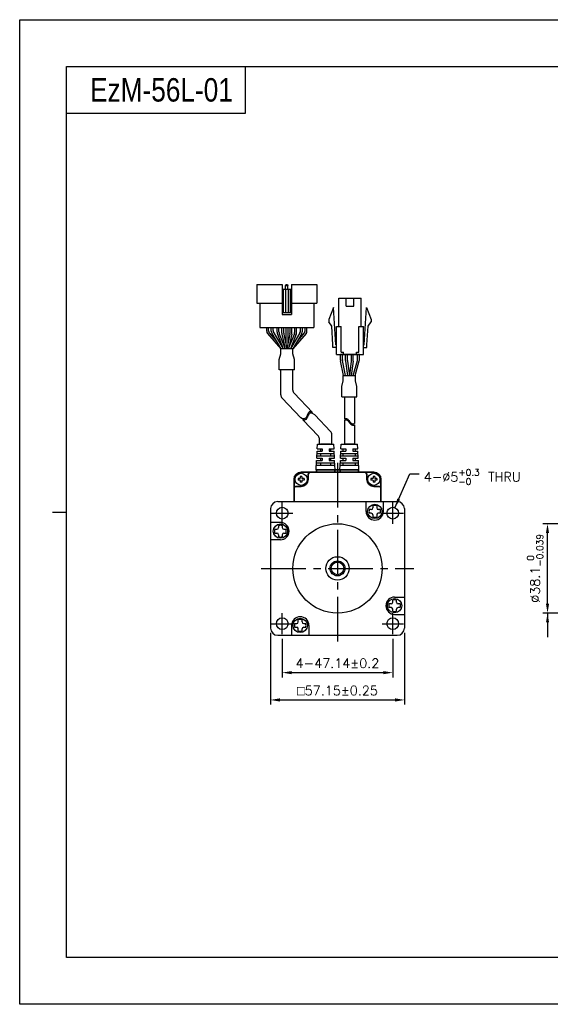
# Model space of a CAD drawing. Header units: millimetres. Extents: x 0 to 594, y 0 to 420.
# Tile 1 of 4: x 0 to 226, y 0 to 420. Entities that reach past the tile are written whole.
import ezdxf

# ---------------------------------------------------------------- set-up
doc = ezdxf.new("R2010")
doc.units = ezdxf.units.MM
doc.header["$PDSIZE"] = -1
doc.linetypes.add('CENTER2', pattern=[28.575, 19.05, -3.175, 3.175, -3.175])
doc.layers.add('DIM', color=3, linetype='Continuous')
doc.layers.add('Visible (ISO)', color=7, linetype='Continuous', lineweight=50)
doc.styles.add('H', font='txt')
doc.styles.get("Standard").update_dxf_attribs({"font": 'txt.shx', "bigfont": 'whgtxt.shx'})
doc.dimstyles.new('ISO-25', dxfattribs={"dimtxt": 2.5, "dimasz": 2.5, "dimexe": 1.25, "dimexo": 0.625, "dimtad": 1, "dimtxsty": 'Standard', "dimcen": 2.5, "dimadec": 0, "dimazin": 0, "dimtfac": 1, "dimtmove": 0, "dimatfit": 3, "dimfxl": 0, "dimarcsym": 0})

# ---------------------------------------------------------------- blocks, each defined once
blk = doc.blocks.new('*D7')
at = {"color": 8, "lineweight": -2}
for p, q in [((111.91, 155.86), (111.91, 139.47)), ((159.05, 155.86), (159.05, 139.47)), ((115.91, 141.47), (155.05, 141.47))]:
    blk.add_line(p, q, dxfattribs=at)
at = {"color": 8}
for points in [[(115.91, 142.14), (115.91, 140.81), (111.91, 141.47)], [(155.05, 142.14), (155.05, 140.81), (159.05, 141.47)]]:
    blk.add_solid(points, dxfattribs=at)
at = {"layer": 'Defpoints', "color": 0}
for p in [(111.91, 157.86), (159.05, 157.86), (159.05, 141.47)]:
    blk.add_point(p, dxfattribs=at)
at = {"color": 3, "insert": (135.48, 145.47), "char_height": 4, "attachment_point": 5}
blk.add_mtext('\\A1;4-47.14±0.2', dxfattribs=at)
blk = doc.blocks.new('*D8')
at = {"color": 8, "lineweight": -2}
for p, q in [((276.97, 204.98), (223.01, 204.98)), ((225.01, 170.88), (225.01, 200.98)), ((276.97, 166.88), (223.01, 166.88))]:
    blk.add_line(p, q, dxfattribs=at)
at = {"color": 8}
for points in [[(224.34, 200.98), (225.68, 200.98), (225.01, 204.98)], [(224.34, 170.88), (225.68, 170.88), (225.01, 166.88)]]:
    blk.add_solid(points, dxfattribs=at)
at = {"layer": 'Defpoints', "color": 0}
for p in [(225.01, 204.98), (278.97, 204.98), (278.97, 166.88)]:
    blk.add_point(p, dxfattribs=at)
at = {"color": 3, "insert": (219.74, 185.93), "char_height": 4, "attachment_point": 5, "rotation": 90}
blk.add_mtext('\\A1;%%C38.1{\\H2.800000;\\S 0^ -0.039;}', dxfattribs=at)
blk = doc.blocks.new('*D13')
at = {"color": 8, "lineweight": -2}
for p, q in [((106.9, 158.43), (106.9, 127.83)), ((164.05, 158.43), (164.05, 127.83)), ((110.9, 129.83), (160.05, 129.83))]:
    blk.add_line(p, q, dxfattribs=at)
at = {"color": 8}
for points in [[(110.9, 130.5), (110.9, 129.16), (106.9, 129.83)], [(160.05, 130.5), (160.05, 129.16), (164.05, 129.83)]]:
    blk.add_solid(points, dxfattribs=at)
at = {"layer": 'Defpoints', "color": 0}
for p in [(106.9, 160.43), (164.05, 160.43), (164.05, 129.83)]:
    blk.add_point(p, dxfattribs=at)
at = {"color": 3, "insert": (135.48, 133.83), "char_height": 4, "attachment_point": 5}
blk.add_mtext('\\A1;{\\Famgdt|c129;o}57.15±0.25', dxfattribs=at)

msp = doc.modelspace()

# ---------------------------------------------------------------- linework, layer by layer
for p, q in [((96.1446, 400), (96.1446, 380)), ((96.1446, 380), (20, 380)), ((111.8714, 307.0521), (111.8714, 294.2521)), ((113.5714, 307.0521), (113.3714, 306.5521)), ((113.5714, 307.0521), (114.1714, 307.0521)), ((114.1714, 307.0521), (114.3714, 306.5521)), ((115.8714, 307.0521), (115.8714, 294.2521)), ((115.8714, 307.0521), (126.6714, 307.0521)), ((126.6714, 307.0521), (126.6714, 299.0521)), ((111.8714, 305.0521), (115.8714, 305.0521)), ((112.3714, 305.0521), (112.3714, 295.0521)), ((113.2714, 305.0521), (113.2714, 295.0521)), ((113.3714, 305.0521), (113.3714, 306.5521)), ((113.3714, 306.5521), (114.3714, 306.5521)), ((114.3714, 305.0521), (114.3714, 306.5521)), ((114.4714, 305.0521), (114.4714, 295.0521)), ((115.3714, 305.0521), (115.3714, 295.0521)), ((101.0714, 299.0521), (111.8714, 299.0521)), ((102.3714, 299.0521), (102.3714, 288.6521)), ((115.8714, 299.0521), (126.6714, 299.0521)), ((125.3714, 299.0521), (125.3714, 288.6521)), ((136.0538, 289.175), (136.0538, 301.175)), ((139.1038, 297.775), (139.1038, 301.175)), ((142.5038, 297.775), (142.5038, 301.175)), ((145.5538, 289.175), (145.5538, 301.175)), ((111.8714, 295.0521), (115.8714, 295.0521)), ((111.8714, 294.2521), (115.8714, 294.2521)), ((133.8038, 297.175), (131.8038, 292.175)), ((134.7538, 281.375), (133.8038, 297.175)), ((146.8538, 281.375), (147.8038, 297.175)), ((147.8038, 297.175), (149.8038, 292.175)), ((131.8038, 292.175), (131.8038, 291.175)), ((133.0809, 289.2029), (131.8038, 291.175)), ((148.5266, 289.2029), (149.8038, 291.175)), ((149.8038, 292.175), (149.8038, 291.175)), ((102.3714, 288.6521), (125.3714, 288.6521)), ((107.2306, 288.6521), (120.5306, 288.6521)), ((113.4806, 288.6521), (113.4806, 281.5349)), ((114.2806, 288.6521), (114.2806, 281.5349)), ((133.5559, 281.3029), (133.0809, 289.2029)), ((135.0538, 277.175), (135.0538, 289.175)), ((137.0538, 278.175), (137.0538, 289.175)), ((144.5538, 278.175), (144.5538, 289.175)), ((146.5538, 277.175), (146.5538, 289.175)), ((148.0516, 281.3029), (148.5266, 289.2029)), ((133.5538, 280.175), (133.5538, 281.375)), ((138.0538, 277.175), (138.0538, 278.175)), ((143.5538, 277.175), (143.5538, 278.175)), ((148.0538, 280.175), (148.0538, 281.375)), ((136.7475, 274.8953), (136.7475, 277.175)), ((144.86, 277.175), (136.7475, 277.175)), ((138.0847, 268.175), (136.7883, 274.4933)), ((137.5475, 274.9765), (137.5475, 277.175)), ((138.9014, 268.175), (137.5883, 274.5745)), ((142.1658, 268.175), (143.9849, 274.6247)), ((142.997, 268.175), (144.7849, 274.514)), ((144.06, 275.1676), (144.06, 277.175)), ((144.86, 275.0569), (144.86, 277.175)), ((111.2714, 259.9555), (111.2714, 270.6677)), ((116.4714, 270.6677), (111.2714, 270.6677)), ((116.4714, 262.0343), (116.4714, 270.6677)), ((117.0225, 260.6556), (124.8243, 252.4572)), ((111.8225, 258.5768), (119.8908, 250.0983)), ((138.3929, 259.1906), (138.3929, 249.5645)), ((142.6929, 259.1906), (142.6929, 247.7487)), ((120.7016, 249.2464), (127.3085, 242.3036)), ((125.7547, 251.4795), (132.5085, 244.3824)), ((138.3929, 248.99), (138.3929, 238.9299)), ((142.6929, 247.1743), (142.6929, 238.9299)), ((127.8597, 238.9299), (127.8597, 240.9248)), ((133.0597, 238.9299), (133.0597, 243.0036)), ((126.6431, 232.9299), (126.7795, 235.9299)), ((126.7795, 235.9299), (128.9159, 235.9299)), ((126.8249, 236.9299), (126.9159, 238.9299)), ((126.8249, 236.9299), (128.9159, 236.9299)), ((126.9159, 238.9299), (133.9159, 238.9299)), ((127.8597, 238.9299), (133.1479, 238.9299)), ((130.4597, 238.9299), (128.2659, 238.9299)), ((128.2659, 238.9299), (132.5659, 238.9299)), ((128.2659, 236.9299), (128.2659, 235.9299)), ((128.9159, 236.9299), (128.9159, 235.9299)), ((131.9159, 236.9299), (134.0068, 236.9299)), ((131.9159, 236.9299), (134.0068, 236.9299)), ((131.9159, 236.9299), (131.9159, 235.9299)), ((131.9159, 235.9299), (134.0522, 235.9299)), ((131.9159, 235.9299), (134.0522, 235.9299)), ((132.5659, 236.9299), (132.5659, 235.9299)), ((134.0068, 236.9299), (133.9159, 238.9299)), ((134.1886, 232.9299), (134.0522, 235.9299)), ((136.7701, 232.9299), (136.9065, 235.9299)), ((136.9065, 235.9299), (139.0429, 235.9299)), ((136.952, 236.9299), (137.0429, 238.9299)), ((136.952, 236.9299), (139.0429, 236.9299)), ((137.0429, 238.9299), (144.0429, 238.9299)), ((137.9429, 235.9299), (137.9429, 236.9299)), ((140.5867, 238.9299), (138.3929, 238.9299)), ((138.3929, 238.9299), (142.6929, 238.9299)), ((139.0429, 236.9299), (139.0429, 235.9299)), ((142.0429, 236.9299), (144.1338, 236.9299)), ((142.0429, 236.9299), (144.1338, 236.9299)), ((142.0429, 236.9299), (142.0429, 235.9299)), ((142.0429, 235.9299), (144.1792, 235.9299)), ((142.0429, 235.9299), (144.1792, 235.9299)), ((143.1429, 235.9299), (143.1429, 236.9299)), ((144.1338, 236.9299), (144.0429, 238.9299)), ((144.3156, 232.9299), (144.1792, 235.9299)), ((126.4159, 227.9299), (126.5977, 231.9299)), ((126.5977, 231.9299), (128.9159, 231.9299)), ((126.6431, 232.9299), (128.9159, 232.9299)), ((126.6886, 233.9299), (134.1431, 233.9299)), ((126.734, 234.9299), (134.0977, 234.9299)), ((128.2659, 234.9299), (128.2659, 233.9299)), ((128.2659, 232.9299), (128.2659, 231.9299)), ((128.9159, 232.9299), (128.9159, 231.9299)), ((131.9159, 232.9299), (134.1886, 232.9299)), ((131.9159, 232.9299), (131.9159, 231.9299)), ((131.9159, 231.9299), (134.234, 231.9299)), ((132.5659, 234.9299), (132.5659, 233.9299)), ((132.5659, 232.9299), (132.5659, 231.9299)), ((134.4159, 227.9299), (134.234, 231.9299)), ((136.5429, 227.9299), (136.7247, 231.9299)), ((136.7247, 231.9299), (139.0429, 231.9299)), ((136.7701, 232.9299), (139.0429, 232.9299)), ((136.8156, 233.9299), (144.2701, 233.9299)), ((136.8611, 234.9299), (144.2247, 234.9299)), ((137.9429, 233.9299), (137.9429, 234.9299)), ((137.9429, 231.9299), (137.9429, 232.9299)), ((139.0429, 232.9299), (139.0429, 231.9299)), ((142.0429, 232.9299), (144.3156, 232.9299)), ((142.0429, 232.9299), (142.0429, 231.9299)), ((142.0429, 231.9299), (144.3611, 231.9299)), ((143.1429, 233.9299), (143.1429, 234.9299)), ((143.1429, 231.9299), (143.1429, 232.9299)), ((144.5429, 227.9299), (144.3611, 231.9299)), ((126.4159, 227.9299), (134.4159, 227.9299)), ((126.5068, 229.9299), (134.3249, 229.9299)), ((126.5522, 230.9299), (134.2795, 230.9299)), ((128.2659, 230.9299), (128.2659, 229.9299)), ((132.5659, 230.9299), (132.5659, 229.9299)), ((136.5429, 227.9299), (144.5429, 227.9299)), ((136.6338, 229.9299), (144.452, 229.9299)), ((136.6792, 230.9299), (144.4065, 230.9299)), ((137.9429, 229.9299), (137.9429, 230.9299)), ((143.1429, 229.9299), (143.1429, 230.9299)), ((147.6794, 210.2501), (147.6794, 214.4299)), ((155.0794, 210.2501), (155.0794, 214.4299)), ((149.8794, 211.0501), (149.0108, 211.0501)), ((150.5794, 212.6187), (150.5794, 211.7501)), ((152.1794, 212.6187), (152.1794, 211.7501)), ((153.7479, 211.0501), (152.8794, 211.0501)), ((149.8794, 209.4501), (149.0108, 209.4501)), ((150.5794, 208.7501), (150.5794, 207.8816)), ((152.1794, 208.7501), (152.1794, 207.8816)), ((153.7479, 209.4501), (152.8794, 209.4501)), ((111.1592, 205.5299), (106.9794, 205.5299)), ((108.7906, 202.6299), (109.6592, 202.6299)), ((110.3592, 204.1985), (110.3592, 203.3299)), ((111.9592, 204.1985), (111.9592, 203.3299)), ((112.6592, 202.6299), (113.5277, 202.6299)), ((111.1592, 198.1299), (106.9794, 198.1299)), ((108.7906, 201.0299), (109.6592, 201.0299)), ((110.3592, 200.3299), (110.3592, 199.4614)), ((111.9592, 200.3299), (111.9592, 199.4614)), ((112.6592, 201.0299), (113.5277, 201.0299)), ((137.1896, 188.6049), (133.7691, 188.6049)), ((158.9996, 171.5299), (158.9996, 172.3985)), ((159.7996, 173.7299), (163.9794, 173.7299)), ((160.5996, 171.5299), (160.5996, 172.3985)), ((158.2996, 170.8299), (157.431, 170.8299)), ((158.2996, 169.2299), (157.431, 169.2299)), ((158.9996, 167.6614), (158.9996, 168.5299)), ((160.5996, 167.6614), (160.5996, 168.5299)), ((162.1681, 170.8299), (161.2996, 170.8299)), ((162.1681, 169.2299), (161.2996, 169.2299)), ((118.7794, 163.1097), (118.7794, 163.9783)), ((120.3794, 163.1097), (120.3794, 163.9783)), ((159.7996, 166.3299), (163.9794, 166.3299)), ((115.8794, 161.6097), (115.8794, 157.4299)), ((117.2108, 162.4097), (118.0794, 162.4097)), ((117.2108, 160.8097), (118.0794, 160.8097)), ((118.7794, 159.2412), (118.7794, 160.1097)), ((120.3794, 159.2412), (120.3794, 160.1097)), ((121.0794, 162.4097), (121.9479, 162.4097)), ((121.0794, 160.8097), (121.9479, 160.8097)), ((123.2794, 161.6097), (123.2794, 157.4299))]:
    msp.add_line(p, q)
at = {"color": 0}
for p, q in [((101.0714, 307.0521), (101.0714, 299.0521)), ((101.0714, 307.0521), (111.8714, 307.0521)), ((105.2928, 287.1065), (105.2928, 288.6521)), ((106.0928, 287.3235), (106.0928, 288.6521)), ((107.2306, 287.1787), (107.2306, 288.6521)), ((107.5049, 286.1679), (111.3213, 279.6521)), ((108.0306, 287.3958), (108.0306, 288.6521)), ((108.3049, 286.385), (112.2484, 279.6521)), ((109.7121, 286.6581), (109.7121, 288.6521)), ((109.8554, 285.9148), (112.3628, 279.6521)), ((110.5121, 286.8123), (110.5121, 288.6521)), ((110.6554, 286.069), (113.2246, 279.6521)), ((111.7306, 286.2711), (111.7306, 288.6521)), ((112.5306, 286.3159), (112.5306, 288.6521)), ((117.0873, 286.069), (114.5182, 279.6521)), ((115.2306, 286.3159), (115.2306, 288.6521)), ((117.8873, 285.9148), (115.3799, 279.6521)), ((119.4564, 286.385), (115.5128, 279.6521)), ((116.0306, 286.2721), (116.0306, 288.6521)), ((120.2564, 286.1679), (116.4399, 279.6521)), ((117.2306, 286.8123), (117.2306, 288.6521)), ((118.0306, 286.6581), (118.0306, 288.6521)), ((119.7306, 287.3958), (119.7306, 288.6521)), ((120.5306, 287.1787), (120.5306, 288.6521)), ((121.65, 287.3235), (121.65, 288.6521)), ((122.45, 287.1065), (122.45, 288.6521)), ((110.6515, 275.0774), (111.2719, 277.4034)), ((116.4712, 279.6521), (111.2719, 279.6521)), ((111.2719, 277.4034), (111.2719, 279.6521)), ((116.4712, 277.4034), (116.4712, 279.6521)), ((117.0912, 275.0788), (116.4712, 277.4034)), ((110.6515, 270.6677), (110.6515, 275.0774)), ((117.0912, 270.6677), (117.0912, 275.0788)), ((138.8836, 274.5805), (138.8836, 277.175)), ((138.901, 274.3169), (139.7175, 268.175)), ((139.6836, 274.6334), (139.6836, 277.175)), ((139.701, 274.3698), (140.5245, 268.175)), ((141.3662, 274.3698), (140.5427, 268.175)), ((142.1662, 274.3169), (141.3497, 268.175)), ((141.3836, 274.6334), (141.3836, 277.175)), ((142.1836, 274.5805), (142.1836, 277.175)), ((117.0912, 270.6677), (110.6515, 270.6677)), ((137.323, 263.6017), (137.943, 265.9263)), ((137.943, 268.175), (143.1423, 268.175)), ((137.943, 265.9263), (137.943, 268.175)), ((143.1423, 265.9263), (143.1423, 268.175)), ((143.7627, 263.6003), (143.1423, 265.9263)), ((137.323, 259.1906), (137.323, 263.6017)), ((143.7627, 259.1906), (143.7627, 263.6003)), ((137.323, 259.1906), (143.7627, 259.1906)), ((123.045, 252.2274), (122.8876, 251.9082)), ((123.2301, 252.4862), (123.045, 252.2274)), ((123.4594, 252.661), (123.2301, 252.4862)), ((123.6081, 252.1061), (123.3787, 251.9313)), ((123.8378, 252.739), (123.4594, 252.661)), ((123.9865, 252.1841), (123.6081, 252.1061)), ((124.2791, 252.6731), (123.8378, 252.739)), ((124.4278, 252.1182), (123.9865, 252.1841)), ((124.8041, 252.4784), (124.2791, 252.6731)), ((124.8924, 251.9459), (124.4278, 252.1182)), ((124.8243, 252.4572), (124.7437, 252.5008)), ((120.534, 249.8062), (119.8908, 250.0983)), ((120.8742, 249.7171), (120.534, 249.8062)), ((121.0229, 249.1622), (120.6827, 249.2513)), ((121.2022, 249.712), (120.8742, 249.7171)), ((121.3509, 249.1571), (121.0229, 249.1622)), ((121.5502, 249.8278), (121.2022, 249.712)), ((121.6989, 249.2729), (121.3509, 249.1571)), ((121.8617, 250.0578), (121.5502, 249.8278)), ((122.0104, 249.5029), (121.6989, 249.2729)), ((122.1376, 250.3769), (121.8617, 250.0578)), ((122.2862, 249.822), (122.0104, 249.5029)), ((122.3792, 250.7603), (122.1376, 250.3769)), ((122.5279, 250.2054), (122.2862, 249.822)), ((122.5868, 251.1825), (122.3792, 250.7603)), ((122.7355, 250.6276), (122.5279, 250.2054)), ((122.7407, 251.5521), (122.5868, 251.1825)), ((122.8894, 250.9972), (122.7355, 250.6276)), ((122.8876, 251.9082), (122.7407, 251.5521)), ((123.0362, 251.3533), (122.8894, 250.9972)), ((123.1937, 251.6725), (123.0362, 251.3533)), ((123.3787, 251.9313), (123.1937, 251.6725)), ((125.7547, 251.4795), (124.8924, 251.9459)), ((138.3929, 249.5645), (138.5223, 249.6563)), ((138.3929, 248.99), (138.5223, 249.0819)), ((138.5223, 249.6563), (138.9315, 249.8342)), ((138.5223, 249.0819), (138.9315, 249.2597)), ((138.9315, 249.8342), (139.3172, 249.8568)), ((138.9315, 249.2597), (139.3172, 249.2824)), ((139.3172, 249.8568), (139.584, 249.7473)), ((139.3172, 249.2824), (139.584, 249.1728)), ((139.584, 249.7473), (139.8297, 249.5452)), ((139.584, 249.1728), (139.8297, 248.9707)), ((139.8297, 249.5452), (140.0644, 249.2776)), ((139.8297, 248.9707), (140.0644, 248.7031)), ((140.0644, 249.2776), (140.2984, 248.9717)), ((140.0644, 248.7031), (140.2984, 248.3972)), ((140.2984, 248.9717), (140.5427, 248.6545)), ((140.2984, 248.3972), (140.5427, 248.08)), ((140.5427, 248.6545), (140.8525, 248.3004)), ((140.5427, 248.08), (140.8525, 247.7259)), ((140.8525, 248.3004), (141.1852, 247.9927)), ((141.1852, 247.9927), (141.5342, 247.7558)), ((140.8525, 247.7259), (141.1852, 247.4182)), ((141.1852, 247.4182), (141.5342, 247.1813)), ((141.5342, 247.7558), (141.8946, 247.6143)), ((141.5342, 247.1813), (141.8946, 247.0398)), ((141.8946, 247.6143), (142.2607, 247.5925)), ((141.8946, 247.0398), (142.2607, 247.018)), ((142.2607, 247.5925), (142.5762, 247.6823)), ((142.2607, 247.018), (142.5762, 247.1078)), ((142.5762, 247.6823), (142.6929, 247.7487)), ((142.5762, 247.1078), (142.6929, 247.1743))]:
    msp.add_line(p, q, dxfattribs=at)
at = {"lineweight": 35}
for p, q in [((132.5659, 238.9299), (130.4597, 238.9299)), ((142.6929, 238.9299), (140.5867, 238.9299))]:
    msp.add_line(p, q, dxfattribs=at)
at = {"color": 1, "linetype": 'CENTER2'}
for p, q in [((135.4794, 230.9299), (135.4794, 153.4299)), ((111.9094, 204.9999), (111.9094, 213.9999)), ((159.0494, 204.9999), (159.0494, 213.9999)), ((107.4094, 209.4999), (116.4094, 209.4999)), ((154.5494, 209.4999), (163.5494, 209.4999)), ((102.9794, 185.9299), (167.9794, 185.9299)), ((111.9094, 157.8599), (111.9094, 166.8599)), ((159.0494, 157.8599), (159.0494, 166.8599)), ((107.4094, 162.3599), (116.4094, 162.3599)), ((154.5494, 162.3599), (163.5494, 162.3599))]:
    msp.add_line(p, q, dxfattribs=at)
at = {"color": 7, "linetype": 'Continuous'}
for p, q in [((118.7294, 224.2799), (118.7294, 223.5799)), ((119.4794, 224.2799), (118.7294, 224.2799)), ((119.4794, 223.5799), (118.7294, 223.5799)), ((120.3294, 225.1799), (119.6294, 225.1799)), ((119.6294, 225.1799), (119.6294, 224.4299)), ((119.6294, 223.4299), (119.6294, 222.6799)), ((120.3294, 222.6799), (119.6294, 222.6799)), ((120.3294, 225.1799), (120.3294, 224.4299)), ((120.3294, 223.4299), (120.3294, 222.6799)), ((121.2294, 224.2799), (120.4794, 224.2799)), ((121.2294, 223.5799), (120.4794, 223.5799)), ((121.2294, 224.2799), (121.2294, 223.5799)), ((149.7294, 224.2799), (149.7294, 223.5799)), ((150.4794, 224.2799), (149.7294, 224.2799)), ((150.4794, 223.5799), (149.7294, 223.5799)), ((151.3294, 225.1799), (150.6294, 225.1799)), ((150.6294, 225.1799), (150.6294, 224.4299)), ((150.6294, 223.4299), (150.6294, 222.6799)), ((151.3294, 222.6799), (150.6294, 222.6799)), ((151.3294, 225.1799), (151.3294, 224.4299)), ((151.3294, 223.4299), (151.3294, 222.6799)), ((152.2294, 224.2799), (151.4794, 224.2799)), ((152.2294, 223.5799), (151.4794, 223.5799)), ((152.2294, 224.2799), (152.2294, 223.5799))]:
    msp.add_line(p, q, dxfattribs=at)
at = {"ltscale": 0.3}
for p, q in [((109.9794, 214.4299), (160.9794, 214.4299)), ((106.9794, 211.4299), (106.9794, 160.4299)), ((163.9794, 211.4299), (163.9794, 160.4299)), ((109.9794, 157.4299), (160.9794, 157.4299))]:
    msp.add_line(p, q, dxfattribs=at)
at = {"color": 4}
msp.add_line((14, 210), (20, 210), dxfattribs=at)
at = {"color": 6}
msp.add_lwpolyline([(0, 420), (594, 420), (594, 0), (0, 0)], close=True, dxfattribs=at)
at = {"color": 4}
msp.add_lwpolyline([(20, 400), (574, 400), (574, 20), (20, 20)], close=True, dxfattribs=at)
for points in [[(136.0538, 301.175), (145.5538, 301.175)], [(139.1038, 297.775), (142.5038, 297.775)], [(135.0538, 289.175), (137.0538, 289.175)], [(144.5538, 289.175), (146.5538, 289.175)], [(135.0538, 280.175), (133.5538, 280.175)], [(135.0538, 280.175), (133.5538, 280.175)], [(135.0538, 281.375), (134.7538, 281.375)], [(137.0538, 278.175), (138.0538, 278.175)], [(143.5538, 278.175), (144.5538, 278.175)], [(146.5538, 281.375), (146.8538, 281.375)], [(146.5538, 280.175), (148.0538, 280.175)], [(146.5538, 280.175), (148.0538, 280.175)], [(135.0538, 277.175), (146.5538, 277.175)]]:
    msp.add_lwpolyline(points)
for centre, radius in [((119.9794, 223.9299), 2.6), ((150.9794, 223.9299), 2.6), ((111.9094, 209.4999), 2.5), ((151.3794, 210.2501), 3.0521), ((159.0494, 209.4999), 2.5), ((111.1592, 201.8299), 3.0521), ((135.4794, 185.9299), 19.05), ((135.4794, 185.9299), 5), ((135.4794, 185.9299), 3.175), ((135.4794, 185.9299), 2.6898), ((159.7996, 170.0299), 3.0521), ((111.9094, 162.3599), 2.5), ((119.5794, 161.6097), 3.0521), ((159.0494, 162.3599), 2.5)]:
    msp.add_circle(centre, radius)
at = {"color": 0}
for centre, start, end in [((107.2928, 287.1065), 180, 210.358277), ((108.0928, 287.3235), 180, 203.791628), ((109.2306, 287.1787), 180, 210.358277), ((110.0306, 287.3958), 180, 210.358277), ((111.7121, 286.6581), 180.000001, 201.819992), ((112.5121, 286.8123), 180.000001, 201.819992), ((115.2306, 286.8123), 338.180009, 0), ((116.0306, 286.6581), 338.180009, 0), ((117.7306, 287.3958), 329.641723, 0), ((118.5306, 287.1787), 329.641723, 0), ((119.65, 287.3235), 336.208372, 0), ((120.45, 287.1065), 329.641723, 0), ((140.8836, 274.5805), 180, 187.571875), ((141.6836, 274.6334), 180, 187.571875), ((139.3836, 274.6334), 352.428125, 0), ((140.1836, 274.5805), 352.428125, 0)]:
    msp.add_arc(centre, 2, start, end, dxfattribs=at)
for centre, radius, start, end in [((113.7306, 286.2711), 2, 180, 192.18873), ((114.5306, 286.3159), 2, 180, 191.729285), ((113.2306, 286.3159), 2, 348.270715, 0), ((114.0306, 286.2721), 2, 347.756403, 0), ((138.7475, 274.8953), 2, 180, 191.595436), ((139.5475, 274.9765), 2, 180, 191.595436), ((142.06, 275.1676), 2, 344.249037, 0), ((142.86, 275.0569), 2, 344.249037, 0), ((118.4714, 262.0343), 2, 180, 223.580034), ((113.2714, 259.9555), 2, 180, 223.580034), ((131.0597, 243.0036), 2, 0, 43.580034), ((125.8597, 240.9248), 2, 0, 43.580034), ((151.3794, 210.2501), 3.7, 180, 0), ((151.3794, 210.2501), 2.5, 161.337032, 198.662882), ((149.8794, 211.7501), 0.7, 270, 0), ((151.3794, 210.2501), 2.5, 71.337147, 108.662997), ((152.8794, 211.7501), 0.7, 180, 270), ((151.3794, 210.2501), 2.5, 341.337118, 18.662968), ((149.8794, 208.7501), 0.7, 0, 90), ((151.3794, 210.2501), 2.5, 251.337003, 288.662853), ((152.8794, 208.7501), 0.7, 90, 180), ((111.1592, 201.8299), 2.5, 161.337147, 198.662997), ((109.6592, 203.3299), 0.7, 270, 0), ((111.1592, 201.8299), 2.5, 71.337118, 108.662968), ((111.1592, 201.8299), 3.7, 270, 90), ((112.6592, 203.3299), 0.7, 180, 270), ((111.1592, 201.8299), 2.5, 341.337003, 18.662853), ((109.6592, 200.3299), 0.7, 0, 90), ((111.1592, 201.8299), 2.5, 251.337032, 288.662882), ((112.6592, 200.3299), 0.7, 90, 180), ((159.7996, 170.0299), 3.7, 90, 270), ((159.7996, 170.0299), 2.5, 71.337032, 108.662882), ((159.7996, 170.0299), 2.5, 161.337003, 198.662853), ((158.2996, 171.5299), 0.7, 270, 0), ((158.2996, 168.5299), 0.7, 0, 90), ((161.2996, 171.5299), 0.7, 180, 270), ((161.2996, 168.5299), 0.7, 90, 180), ((159.7996, 170.0299), 2.5, 341.337147, 18.662997), ((119.5794, 161.6097), 3.7, 0, 180), ((119.5794, 161.6097), 2.5, 71.337003, 108.662853), ((159.7996, 170.0299), 2.5, 251.337118, 288.662968), ((119.5794, 161.6097), 2.5, 161.337118, 198.662968), ((118.0794, 163.1097), 0.7, 270, 0), ((118.0794, 160.1097), 0.7, 0, 90), ((121.0794, 163.1097), 0.7, 180, 270), ((121.0794, 160.1097), 0.7, 90, 180), ((119.5794, 161.6097), 2.5, 341.337032, 18.662882), ((119.5794, 161.6097), 2.5, 251.337147, 288.662997)]:
    msp.add_arc(centre, radius, start, end)
at = {"color": 7, "linetype": 'Continuous'}
for centre, start, end in [((119.4794, 224.4299), 269.999999, 0.000009), ((119.4794, 223.4299), 359.999995, 89.999997), ((120.4794, 224.4299), 180, 270.000003), ((120.4794, 223.4299), 89.999997, 180), ((150.4794, 224.4299), 269.999999, 0.000009), ((150.4794, 223.4299), 359.999995, 89.999997), ((151.4794, 224.4299), 180, 270.000003), ((151.4794, 223.4299), 89.999997, 180)]:
    msp.add_arc(centre, 0.15, start, end, dxfattribs=at)
at = {"ltscale": 0.3}
for centre, start, end in [((109.9794, 211.4299), 90, 180), ((160.9794, 211.4299), 0, 90), ((109.9794, 160.4299), 180, 270), ((160.9794, 160.4299), 270, 0)]:
    msp.add_arc(centre, 3, start, end, dxfattribs=at)
at = {"layer": 'DIM', "color": 0}
for p, q in [((105.567, 286.0957), (111.2719, 279.6521)), ((106.2627, 286.5167), (109.3292, 283.0532)), ((111.7757, 285.8488), (112.985, 280.2505)), ((112.5724, 285.9094), (113.8715, 279.6521)), ((115.1889, 285.9094), (113.8897, 279.6521)), ((115.9851, 285.8479), (114.7855, 280.3198)), ((122.1757, 286.0957), (116.4708, 279.6521)), ((121.48, 286.5167), (118.4135, 283.0532))]:
    msp.add_line(p, q, dxfattribs=at)
at = {"layer": 'Visible (ISO)', "lineweight": 35}
for p, q in [((123.9794, 226.9299), (119.9794, 226.9299)), ((146.9794, 226.9299), (123.9794, 226.9299)), ((134.3523, 227.9299), (126.4794, 227.9299)), ((126.4794, 226.9299), (126.4794, 227.9299)), ((126.4794, 226.9299), (134.3523, 226.9299)), ((134.3523, 226.9299), (134.3523, 227.9299)), ((134.3523, 227.9299), (136.6064, 227.9299)), ((136.6064, 226.9299), (134.3523, 226.9299)), ((136.6064, 226.9299), (136.6064, 227.9299)), ((144.4794, 227.9299), (136.6064, 227.9299)), ((136.6064, 226.9299), (144.4794, 226.9299)), ((144.4794, 226.9299), (144.4794, 227.9299)), ((150.9794, 226.9299), (146.9794, 226.9299)), ((116.9794, 223.9299), (116.9794, 219.9299)), ((122.9794, 225.9299), (122.9794, 223.9299)), ((147.9794, 223.9299), (147.9794, 225.9299)), ((153.9794, 219.9299), (153.9794, 223.9299)), ((116.9794, 219.9299), (116.9794, 214.4299)), ((119.9794, 220.9299), (117.9794, 220.9299)), ((152.9794, 220.9299), (150.9794, 220.9299)), ((153.9794, 214.4299), (153.9794, 219.9299))]:
    msp.add_line(p, q, dxfattribs=at)
for centre, radius, start, end in [((119.9794, 223.9299), 3, 90, 180), ((123.9794, 225.9299), 1, 90, 180), ((146.9794, 225.9299), 1, 0, 90), ((150.9794, 223.9299), 3, 0, 90), ((119.9794, 223.9299), 3, 270, 0), ((150.9794, 223.9299), 3, 180, 270), ((117.9794, 219.9299), 1, 90, 180), ((152.9794, 219.9299), 1, 0, 90)]:
    msp.add_arc(centre, radius, start, end, dxfattribs=at)

# ---------------------------------------------------------------- texts
at = {"insert": (30, 390), "char_height": 10, "attachment_point": 4, "style": 'H'}
msp.add_mtext_dynamic_manual_height_columns('{\\fArial|b0|i0|c0|p34;\\W0.8;EzM-56L-01}', width=125.985451, gutter_width=12.5, heights=[0], dxfattribs=at)
at = {"color": 3, "insert": (172.2628, 228.301), "char_height": 4, "attachment_point": 1}
msp.add_mtext('\\A1;4-%%C5{\\H0.7x;\\S+0.3^ -0;} THRU', dxfattribs=at)

# ---------------------------------------------------------------- dimensions: what is measured, and where the dimension line sits
dim = msp.add_linear_dim(base=(225.01, 204.9799), p1=(278.9693, 166.8799), p2=(278.9693, 204.9799), angle=90, text='%%C<>', dimstyle='ISO-25', override={"dimscale": 2, "dimtxt": 2, "dimasz": 2, "dimexe": 1, "dimexo": 1, "dimgap": 1, "dimdec": 3, "dimzin": 9, "dimdsep": 46, "dimcen": 0, "dimclrd": 8, "dimclre": 8, "dimclrt": 3, "dimadec": 3, "dimazin": 2, "dimtol": 1, "dimtm": 0.039, "dimtfac": 0.7, "dimtdec": 3, "dimfxl": 0.6, "dimtolj": 1, "dimtzin": 9, "dimarcsym": 1})
dim.commit()
dim.dimension.update_dxf_attribs({"geometry": '*D8', "text_midpoint": (225.01, 185.9299), "dimtype": 160})
for base, p1, p2, text, override, picture, middle in [((164.0544, 129.83), (106.9044, 160.4299), (164.0544, 160.4299), '{\\Famgdt|c129;o}<>', {"dimscale": 2, "dimtxt": 2, "dimasz": 2, "dimexe": 1, "dimexo": 1, "dimgap": 1, "dimdec": 3, "dimzin": 9, "dimdsep": 46, "dimcen": 0, "dimclrd": 8, "dimclre": 8, "dimclrt": 3, "dimadec": 3, "dimazin": 2, "dimtol": 1, "dimtp": 0.25, "dimtm": 0.25, "dimtdec": 3, "dimfxl": 0.6, "dimtolj": 1, "dimtzin": 9, "dimarcsym": 1}, '*D13', (135.4794, 133.83)), ((159.0494, 141.4743), (111.9094, 157.8599), (159.0494, 157.8599), '4-<>', {"dimscale": 2, "dimtxt": 2, "dimasz": 2, "dimexe": 1, "dimexo": 1, "dimgap": 1, "dimdec": 3, "dimzin": 9, "dimdsep": 46, "dimcen": 0, "dimclrd": 8, "dimclre": 8, "dimclrt": 3, "dimadec": 3, "dimazin": 2, "dimtol": 1, "dimtp": 0.2, "dimtm": 0.2, "dimtdec": 3, "dimfxl": 0.6, "dimtolj": 1, "dimtzin": 9, "dimarcsym": 1}, '*D7', (135.4794, 145.4743))]:
    dim = msp.add_linear_dim(base=base, p1=p1, p2=p2, text=text, dimstyle='ISO-25', override=override)
    dim.commit()
    dim.dimension.update_dxf_attribs({"geometry": picture, "text_midpoint": middle})

# ---------------------------------------------------------------- leaders
at = {"annotation_type": 0, "has_hookline": 1, "hookline_direction": 0, "text_width": 42.1167}
msp.add_leader([(159.9712, 211.8238), (166.2628, 226.301), (170.2628, 226.301)], dimstyle='ISO-25', override={"dimscale": 2, "dimtxt": 2, "dimasz": 2, "dimexe": 1, "dimexo": 1, "dimgap": 1, "dimtad": 0, "dimdec": 3, "dimzin": 9, "dimdsep": 46, "dimcen": 0, "dimclrd": 8, "dimclre": 8, "dimclrt": 3, "dimadec": 3, "dimazin": 2, "dimtdec": 3, "dimfxl": 0.6, "dimtolj": 1, "dimtzin": 1, "dimarcsym": 1}, dxfattribs=at)
msp.add_leader([(225.01, 166.8799), (225.01, 156.6301)], dimstyle='ISO-25', override={"dimscale": 2, "dimtxt": 2, "dimasz": 2, "dimexe": 1, "dimexo": 1, "dimgap": 1, "dimtad": 0, "dimdec": 3, "dimzin": 9, "dimdsep": 46, "dimcen": 0, "dimclrd": 8, "dimclre": 8, "dimclrt": 3, "dimadec": 3, "dimazin": 2, "dimtdec": 3, "dimfxl": 0.6, "dimtolj": 1, "dimtzin": 1, "dimarcsym": 1})

doc.saveas('drawing.dxf')
